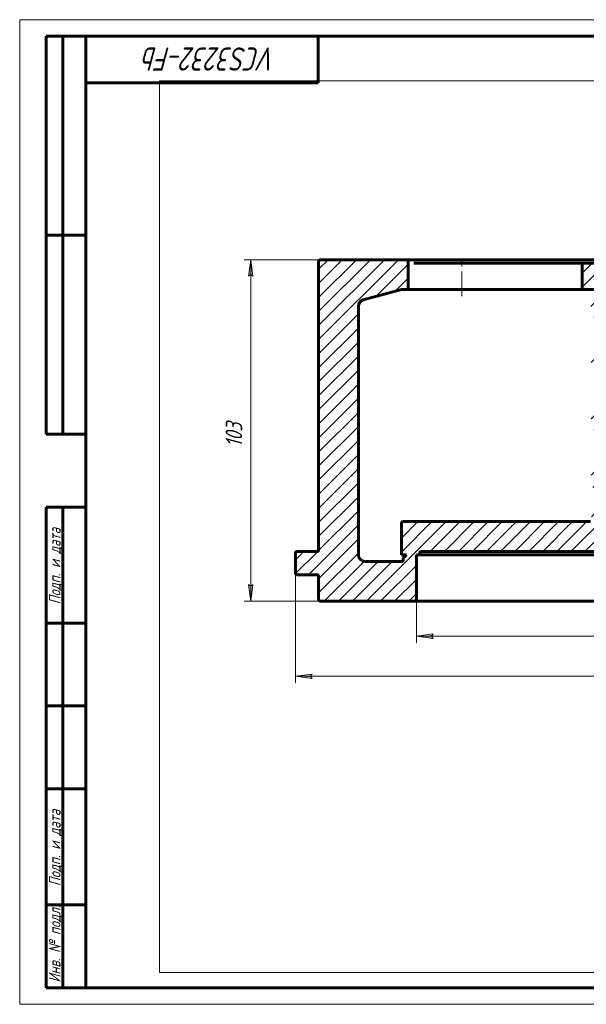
# Model space of a CAD drawing. Header units: millimetres. Extents: x 0 to 420, y 0 to 297.
# Tile 1 of 6: x 0 to 171, y 0 to 297. Entities that reach past the tile are written whole.
import ezdxf

# ---------------------------------------------------------------- set-up
doc = ezdxf.new("R2010")
doc.units = ezdxf.units.MM
for name, pattern in [('K5LT_AXLED', [12, 7.5, -1.5, 1.5, -1.5]), ('K5LT_BASIC', [0]), ('K5LT_THIN', [0]), ('K5LT_THIN_INCLUDED_TO_HATCHING', [0])]:
    doc.linetypes.add(name, pattern=pattern)
doc.layers.add('Системный слой', color=7, linetype='Continuous')
doc.layers.add('Системный слой (1)', color=251, linetype='Continuous', true_color=0x6c6c6c)
doc.styles.add('KDIMTEXTSTYLE', font='GOST_AU.SHX', dxfattribs={"width": 0.96, "oblique": 15, "height": 5})
doc.styles.add('KTEXTSTYLE', font='GOST_AU.SHX', dxfattribs={"width": 0.96, "height": 5})
doc.dimstyles.new('KDIMSTYLE (1.00)', dxfattribs={"dimtxt": 5, "dimasz": 1, "dimexe": 2, "dimexo": 0, "dimgap": 1, "dimtad": 1, "dimtxsty": 'KDIMTEXTSTYLE', "dimsah": 1, "dimcen": 0, "dimdle": 1, "dimadec": 0, "dimazin": 0, "dimtfac": 0.667, "dimtmove": 0, "dimatfit": 3, "dimfxl": 1, "dimtvp": 1, "dimtolj": 1, "dimtzin": 0, "dimarcsym": 0})

# ---------------------------------------------------------------- blocks, each defined once
blk = doc.blocks.new('U24')
at = {"layer": 'Системный слой (1)', "color": 7, "linetype": 'K5LT_THIN_INCLUDED_TO_HATCHING', "lineweight": 18, "true_color": 0xffffff}
for p, q in [((42.18, 278.59), (387.18, 278.59)), ((42.18, 9.59), (42.18, 278.59)), ((387.18, 278.59), (387.18, 9.59)), ((387.18, 9.59), (42.18, 9.59))]:
    blk.add_line(p, q, dxfattribs=at)
blk = doc.blocks.new('D0')
at = {"layer": 'Системный слой (1)'}
for points in [[(83.18, 98.96), (88.18, 99.61), (87.68, 98.96), (88.18, 98.3)], [(346.18, 98.96), (341.18, 99.61), (341.68, 98.96), (341.18, 98.3)]]:
    blk.add_hatch(color=7, dxfattribs=at).paths.add_polyline_path(points)
at = {"layer": 'Системный слой (1)', "color": 7, "linetype": 'K5LT_THIN', "lineweight": 18, "true_color": 0xffffff}
for p, q in [((83.18, 133.09), (83.18, 96.96)), ((346.18, 133.09), (346.18, 96.96)), ((83.18, 98.96), (88.18, 99.61)), ((88.18, 98.3), (83.18, 98.96)), ((88.18, 99.61), (87.68, 98.96)), ((87.68, 98.96), (88.18, 98.3)), ((341.68, 98.96), (341.18, 99.61)), ((341.18, 99.61), (346.18, 98.96)), ((346.18, 98.96), (341.18, 98.3)), ((341.18, 98.3), (341.68, 98.96))]:
    blk.add_line(p, q, dxfattribs=at)
blk.add_wipeout([(207.42, 99.96), (207.42, 107.34), (221.36, 107.34), (221.36, 99.96)]).dxf.layer = 'Системный слой (1)'
blk.add_line((83.18, 98.96), (346.18, 98.96), dxfattribs=at)
at = {"layer": 'Системный слой (1)', "color": 7, "char_height": 5, "attachment_point": 1, "style": 'KTEXTSTYLE'}
for s, insert in [('\\H5.0;\\W1.000;\\Q15;\\Q15;\\W0.965;∅', (207.42, 106.54)), ('\\H5.0;\\W1.000;\\Q15;\\Q15;\\W0.965;263', (210.72, 106.54))]:
    blk.add_mtext(s, dxfattribs=dict(at, insert=insert))
blk = doc.blocks.new('KDIMARROW_01')
at = {"layer": 'Системный слой'}
blk.add_hatch(color=0, dxfattribs=at).paths.add_polyline_path([(-5, -0.66), (0, 0), (-5, 0.66), (-4.5, 0)])
at = {"layer": 'Системный слой', "color": 0, "linetype": 'K5LT_THIN', "lineweight": 18}
for p, q in [((-4.5, 0), (-5, 0.66)), ((-5, 0.66), (0, 0)), ((0, 0), (-5, -0.66)), ((-5, -0.66), (-4.5, 0))]:
    blk.add_line(p, q, dxfattribs=at)
at = {"layer": 'Системный слой (1)', "color": 0, "linetype": 'K5LT_THIN', "lineweight": 18}
blk.add_line((214.68, 173.09), (213.68, 173.09), dxfattribs=at)
blk = doc.blocks.new('D1')
at = {"layer": 'Системный слой (1)'}
for points in [[(124.18, 111.04), (124.68, 111.7), (119.68, 111.04), (124.68, 110.38)], [(309.68, 111.04), (304.68, 111.7), (305.18, 111.04), (304.68, 110.38)]]:
    blk.add_hatch(color=7, dxfattribs=at).paths.add_polyline_path(points)
at = {"layer": 'Системный слой (1)', "color": 7, "linetype": 'K5LT_THIN', "lineweight": 18, "true_color": 0xffffff}
for p, q in [((119.68, 128.84), (119.68, 109.04)), ((309.68, 127.04), (309.68, 109.04)), ((119.68, 111.04), (124.68, 111.7)), ((124.68, 110.38), (119.68, 111.04)), ((124.68, 111.7), (124.18, 111.04)), ((124.18, 111.04), (124.68, 110.38)), ((305.18, 111.04), (304.68, 111.7)), ((304.68, 111.7), (309.68, 111.04)), ((309.68, 111.04), (304.68, 110.38)), ((304.68, 110.38), (305.18, 111.04))]:
    blk.add_line(p, q, dxfattribs=at)
blk.add_wipeout([(207.88, 112.04), (207.88, 119.42), (220.93, 119.42), (220.93, 112.04)]).dxf.layer = 'Системный слой (1)'
blk.add_line((119.68, 111.04), (309.68, 111.04), dxfattribs=at)
at = {"layer": 'Системный слой (1)', "color": 7, "char_height": 5, "attachment_point": 1, "style": 'KTEXTSTYLE'}
for s, insert in [('\\H5.0;\\W1.000;\\Q15;\\Q15;\\W0.965;∅', (207.88, 118.63)), ('\\H5.0;\\W1.000;\\Q15;\\Q15;\\W0.965;190', (211.19, 118.63))]:
    blk.add_mtext(s, dxfattribs=dict(at, insert=insert))
blk = doc.blocks.new('D2')
at = {"layer": 'Системный слой (1)'}
for points in [[(70.37, 219.59), (69.71, 224.59), (69.05, 219.59), (69.71, 220.09)], [(69.71, 121.59), (70.37, 126.59), (69.71, 126.09), (69.05, 126.59)]]:
    blk.add_hatch(color=7, dxfattribs=at).paths.add_polyline_path(points)
at = {"layer": 'Системный слой (1)', "color": 7, "linetype": 'K5LT_THIN', "lineweight": 18, "true_color": 0xffffff}
for p, q in [((113.47, 224.59), (67.71, 224.59)), ((69.05, 219.59), (69.71, 224.59)), ((69.71, 224.59), (70.37, 219.59)), ((69.71, 220.09), (69.05, 219.59)), ((70.37, 219.59), (69.71, 220.09)), ((69.71, 121.59), (69.05, 126.59)), ((69.05, 126.59), (69.71, 126.09)), ((69.71, 126.09), (70.37, 126.59)), ((70.37, 126.59), (69.71, 121.59)), ((104.93, 121.59), (67.71, 121.59))]:
    blk.add_line(p, q, dxfattribs=at)
blk.add_wipeout([(68.71, 168.08), (61.33, 168.08), (61.33, 177.7), (68.71, 177.7)]).dxf.layer = 'Системный слой (1)'
blk.add_line((69.71, 224.59), (69.71, 121.59), dxfattribs=at)
at = {"layer": 'Системный слой (1)', "color": 7, "insert": (62.13, 168.08), "char_height": 5, "attachment_point": 1, "rotation": 90, "style": 'KTEXTSTYLE'}
blk.add_mtext('\\H5.0;\\W1.000;\\Q15;\\Q15;\\W0.965;103', dxfattribs=at)
blk = doc.blocks.new('U25')
at = {"color": 7, "linetype": 'K5LT_THIN', "lineweight": 18, "true_color": 0xffffff}
for p, q in [((0, 0), (0, 297)), ((0, 297), (420, 297)), ((420, 0), (0, 0))]:
    blk.add_line(p, q, dxfattribs=at)
at = {"color": 143, "linetype": 'K5LT_BASIC', "lineweight": 60, "true_color": 0x33acca}
for p, q in [((8, 172), (8, 292)), ((20, 292), (8, 292)), ((13, 172), (13, 292)), ((20, 5), (20, 292)), ((20, 292), (415, 292)), ((90, 292), (90, 278)), ((90, 278), (20, 278)), ((20, 232), (8, 232)), ((20, 172), (8, 172)), ((8, 5), (8, 150)), ((20, 150), (8, 150)), ((13, 5), (13, 150)), ((20, 115), (8, 115)), ((20, 90), (8, 90)), ((20, 65), (8, 65)), ((20, 30), (8, 30)), ((20, 5), (8, 5)), ((415, 5), (20, 5))]:
    blk.add_line(p, q, dxfattribs=at)
at = {"color": 7, "attachment_point": 1, "style": 'KTEXTSTYLE'}
for s, insert, char_height, rotation in [('\\H5.0;\\W1.000;\\Q15;\\Q15;\\W0.965;\\H7.00;VCS3232-Fb', (77.39, 281.64), 7, 180), ('\\H5.0;\\W1.000;\\Q15;\\Q15;\\W0.965;\\H3.50;Подп. и дата', (8.82, 120.66), 3.5, 90), ('\\H5.0;\\W1.000;\\Q15;\\Q15;\\W0.965;\\H3.50;Подп. и дата', (8.82, 35.66), 3.5, 90), ('\\H5.0;\\W1.000;\\Q15;\\Q15;\\W0.965;\\H3.50;Инв. № подл.', (8.82, 6.57), 3.5, 90)]:
    blk.add_mtext(s, dxfattribs=dict(at, insert=insert, char_height=char_height, rotation=rotation))

msp = doc.modelspace()

# ---------------------------------------------------------------- hatches: boundary and pattern name
at = {"layer": 'Системный слой (1)'}
h = msp.add_hatch(dxfattribs=at)
h.set_pattern_fill('', angle=45, style=0, pattern_type=0)
h.set_pattern_definition([(45, (0, 0), (-2.12132, 2.12132), [])])
h.paths.add_polyline_path([(172.177, 145.589), (115.677, 145.589), (115.323, 145.443), (115.177, 145.089), (115.177, 135.589), (116.677, 135.589), (115.677, 134.589), (115.677, 133.589), (104.177, 133.589), (102.763, 134.175), (102.177, 135.589), (102.177, 210.571), (102.763, 211.985), (103.659, 212.503), (115.177, 215.589), (117.177, 215.589), (117.177, 224.589), (90.677, 224.589), (90.323, 224.443), (90.177, 224.089), (90.177, 136.589), (83.677, 136.589), (83.323, 136.443), (83.177, 136.089), (83.177, 130.089), (83.323, 129.735), (83.677, 129.589), (90.177, 129.589), (90.177, 122.089), (90.323, 121.735), (90.677, 121.589), (119.177, 121.589), (119.531, 121.735), (119.677, 122.089), (119.677, 135.589), (120.677, 135.589), (120.677, 136.089), (120.823, 136.443), (121.177, 136.589), (308.177, 136.589), (308.531, 136.443), (308.677, 136.089), (308.677, 135.589), (309.677, 135.589), (309.677, 122.089), (309.823, 121.735), (310.177, 121.589), (338.677, 121.589), (339.031, 121.735), (339.177, 122.089), (339.177, 129.589), (345.677, 129.589), (346.031, 129.735), (346.177, 130.089), (346.177, 136.089), (346.031, 136.443), (345.677, 136.589), (339.177, 136.589), (339.177, 224.089), (339.031, 224.443), (338.677, 224.589), (312.177, 224.589), (312.177, 215.589), (314.177, 215.589), (325.695, 212.503), (326.909, 211.571), (327.177, 210.571), (327.177, 135.589), (326.591, 134.175), (325.177, 133.589), (313.677, 133.589), (313.677, 134.589), (312.677, 135.589), (314.177, 135.589), (314.177, 145.089), (314.031, 145.443), (313.677, 145.589), (251.677, 145.589), (244.677, 145.589), (244.677, 152.089), (244.531, 152.443), (244.177, 152.589), (224.677, 152.589), (224.677, 213.589), (244.677, 213.589), (244.677, 215.589), (246.177, 215.589), (246.218, 214.917), (247.207, 212.384), (249.233, 210.662), (251.831, 210.091), (254.377, 210.797), (256.312, 212.628), (257.16, 215.155), (257.177, 215.589), (259.677, 215.589), (259.677, 223.589), (224.677, 223.589), (224.677, 222.589), (204.677, 222.589), (204.677, 223.589), (169.677, 223.589), (169.677, 215.589), (184.677, 215.589), (184.677, 213.589), (204.677, 213.589), (204.677, 152.589), (185.177, 152.589), (184.823, 152.443), (184.677, 152.089), (184.677, 145.589), (183.177, 145.589), (182.523, 148.19), (180.684, 150.194), (178.104, 151.072), (175.415, 150.602), (173.334, 148.964), (172.249, 146.474)])
h.paths.add_polyline_path([(251.677, 145.589), (253.948, 146.08), (256.086, 147.801), (257.126, 150.345), (256.805, 153.078), (255.173, 155.335), (252.499, 156.527), (249.783, 156.253), (247.558, 154.734), (246.328, 152.367), (246.357, 149.695), (247.707, 147.283), (250.127, 145.812)])
h.paths.add_polyline_path([(178.774, 204.699), (180.28, 205.244), (182.32, 207.14), (183.16, 209.652), (182.727, 212.269), (181.109, 214.387), (178.492, 215.528), (175.77, 215.248), (173.559, 213.735), (172.328, 211.368), (172.357, 208.695), (173.706, 206.283), (176.127, 204.812)])
h.paths.add_polyline_path([(177.677, 152.797), (180.291, 153.458), (182.278, 155.285), (183.157, 157.824), (182.731, 160.466), (181.1, 162.602), (178.657, 163.709), (175.994, 163.533), (173.732, 162.129), (172.35, 159.666), (172.34, 156.968), (173.62, 154.584), (175.89, 153.096)])
h.paths.add_polyline_path([(251.677, 161.714), (254.291, 162.375), (256.28, 164.203), (257.159, 166.765), (256.706, 169.44), (255.04, 171.566), (252.554, 172.644), (249.899, 172.419), (247.668, 170.979), (246.337, 168.53), (246.353, 165.833), (247.657, 163.461), (249.942, 161.995)])
h.paths.add_polyline_path([(177.677, 170.631), (180.291, 171.292), (182.278, 173.118), (183.157, 175.658), (182.731, 178.299), (181.1, 180.436), (178.657, 181.543), (175.994, 181.367), (173.732, 179.963), (172.35, 177.5), (172.34, 174.802), (173.62, 172.417), (175.89, 170.929)])
h.paths.add_polyline_path([(251.677, 179.547), (254.291, 180.208), (256.28, 182.037), (257.159, 184.599), (256.706, 187.274), (255.04, 189.4), (252.554, 190.477), (249.899, 190.252), (247.668, 188.813), (246.337, 186.364), (246.353, 183.666), (247.657, 181.294), (249.942, 179.828)])
h.paths.add_polyline_path([(177.677, 188.464), (180.291, 189.125), (182.278, 190.951), (183.157, 193.491), (182.731, 196.133), (181.1, 198.269), (178.657, 199.376), (175.994, 199.2), (173.732, 197.796), (172.35, 195.333), (172.34, 192.635), (173.62, 190.25), (175.89, 188.762)])
h.paths.add_polyline_path([(251.677, 197.381), (254.291, 198.042), (256.28, 199.87), (257.159, 202.432), (256.706, 205.107), (255.04, 207.233), (252.554, 208.31), (249.899, 208.085), (247.668, 206.646), (246.337, 204.197), (246.353, 201.499), (247.657, 199.127), (249.942, 197.662)])

# ---------------------------------------------------------------- linework, layer by layer
at = {"layer": 'Системный слой (1)', "color": 143, "linetype": 'K5LT_BASIC', "lineweight": 60, "true_color": 0x33acca}
for p, q in [((90.177, 136.589), (90.177, 224.089)), ((90.677, 224.589), (117.177, 224.589)), ((117.177, 215.589), (117.177, 224.589)), ((312.177, 224.589), (117.177, 224.589)), ((140.679, 223.589), (118.916, 223.589)), ((140.679, 223.589), (169.677, 223.589)), ((169.677, 223.589), (169.677, 215.589)), ((169.677, 223.589), (204.677, 223.589)), ((115.177, 215.589), (103.659, 212.503)), ((115.177, 215.589), (117.177, 215.589)), ((118.916, 215.589), (117.177, 215.589)), ((140.679, 215.589), (118.916, 215.589)), ((169.677, 215.589), (140.679, 215.589)), ((169.677, 215.589), (184.677, 215.589)), ((102.177, 135.589), (102.177, 210.571)), ((115.677, 145.589), (172.177, 145.589)), ((115.177, 135.589), (115.177, 145.089)), ((83.177, 130.089), (83.177, 136.089)), ((83.677, 136.589), (90.177, 136.589)), ((116.677, 135.589), (115.177, 135.589)), ((116.677, 135.589), (115.677, 134.589)), ((115.677, 133.589), (115.677, 134.589)), ((119.677, 122.089), (119.677, 135.589)), ((120.677, 135.589), (119.677, 135.589)), ((120.677, 135.589), (120.677, 136.089)), ((308.677, 135.589), (120.677, 135.589)), ((308.177, 136.589), (121.177, 136.589)), ((104.177, 133.589), (115.677, 133.589)), ((90.177, 129.589), (83.677, 129.589)), ((90.177, 122.089), (90.177, 129.589)), ((119.177, 121.589), (90.677, 121.589)), ((310.177, 121.589), (119.177, 121.589))]:
    msp.add_line(p, q, dxfattribs=at)
at = {"layer": 'Системный слой (1)', "color": 30, "linetype": 'K5LT_AXLED', "lineweight": 18, "true_color": 0xff8000}
msp.add_line((133.337, 213.589), (133.337, 225.589), dxfattribs=at)
at = {"layer": 'Системный слой (1)', "color": 143, "linetype": 'K5LT_BASIC', "lineweight": 60, "true_color": 0x33acca}
for centre, radius, start, end in [((90.677, 224.089), 0.5, 90, 180), ((104.177, 210.571), 2, 105, 180), ((115.677, 145.089), 0.5, 90, 180), ((83.677, 136.089), 0.5, 90, 180), ((104.177, 135.589), 2, 180, 270), ((121.177, 136.089), 0.5, 90, 180), ((83.677, 130.089), 0.5, 180, 270), ((90.677, 122.089), 0.5, 180, 270), ((119.177, 122.089), 0.5, 270, 0)]:
    msp.add_arc(centre, radius, start, end, dxfattribs=at)

# ---------------------------------------------------------------- block references
at = {"layer": 'Системный слой (1)'}
msp.add_blockref('U24', (0, 0), dxfattribs=at)

# ---------------------------------------------------------------- next in the draw order: dimensions: what is measured, and where the dimension line sits
at = {"layer": 'Системный слой (1)', "color": 7}
dim = msp.add_linear_dim(base=(83.177, 98.957), p1=(346.177, 133.089), p2=(83.177, 133.089), dimstyle='KDIMSTYLE (1.00)', override={"dimexo": 0, "dimpost": '\\H5.0;\\W0.965;\\Q15;∅<>', "dimblk1": 'KDIMARROW_01', "dimblk2": 'KDIMARROW_01', "dimse1": 0, "dimse2": 0, "dimclrt": 7, "dimtol": 1, "dimtp": 0, "dimtm": 0, "dimtdec": 5, "dimtolj": 1}, dxfattribs=at)
dim.commit()
dim.dimension.update_dxf_attribs({"geometry": 'D0', "text_midpoint": (214.677, 98.957), "dimtype": 160})

# ---------------------------------------------------------------- next in the draw order: dimensions: what is measured, and where the dimension line sits
dim = msp.add_linear_dim(base=(69.713, 224.589), p1=(104.927, 121.589), p2=(113.474, 224.589), angle=90, dimstyle='KDIMSTYLE (1.00)', override={"dimexo": 0, "dimpost": '\\H5.0;\\W0.965;\\Q15;<>', "dimblk1": 'KDIMARROW_01', "dimblk2": 'KDIMARROW_01', "dimse1": 0, "dimse2": 0, "dimclrt": 7, "dimtol": 1, "dimtp": 0, "dimtm": 0, "dimtdec": 5, "dimtolj": 1}, dxfattribs=at)
dim.commit()
dim.dimension.update_dxf_attribs({"geometry": 'D2', "text_midpoint": (69.713, 173.089), "dimtype": 160})
dim = msp.add_linear_dim(base=(119.677, 111.038), p1=(309.677, 127.037), p2=(119.677, 128.839), dimstyle='KDIMSTYLE (1.00)', override={"dimexo": 0, "dimpost": '\\H5.0;\\W0.965;\\Q15;∅<>', "dimblk1": 'KDIMARROW_01', "dimblk2": 'KDIMARROW_01', "dimse1": 0, "dimse2": 0, "dimclrt": 7, "dimtol": 1, "dimtp": 0, "dimtm": 0, "dimtdec": 5, "dimtolj": 1}, dxfattribs=at)
dim.commit()
dim.dimension.update_dxf_attribs({"geometry": 'D1', "text_midpoint": (214.677, 111.038), "dimtype": 160})

# ---------------------------------------------------------------- next in the draw order: block references
msp.add_blockref('U25', (0, 0))

doc.saveas('drawing.dxf')
